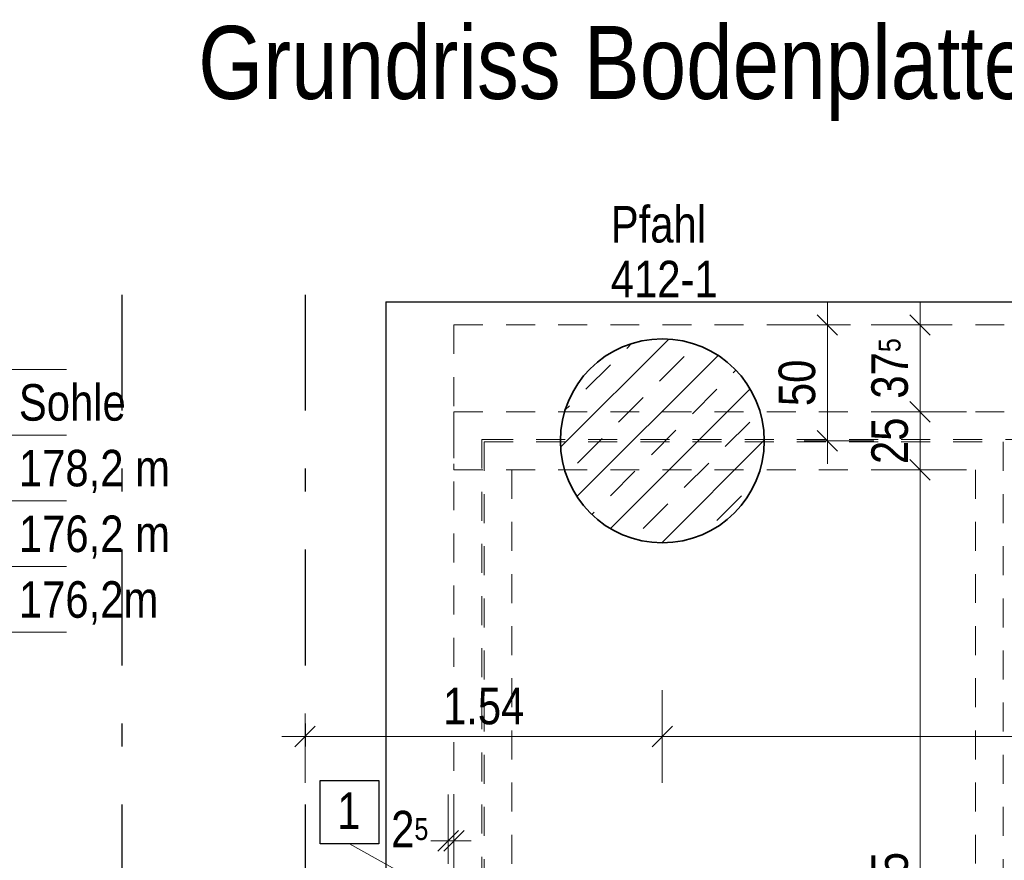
# Model space of a CAD drawing. Header units: millimetres. Extents: x -50 to 85, y 0 to 206.
# Tile 115 of 152: x 54.06 to 58.3, y 7.23 to 10.86. Entities that reach past the tile are written whole.
import ezdxf

# ---------------------------------------------------------------- set-up
doc = ezdxf.new("R2010")
doc.units = ezdxf.units.MM
doc.linetypes.add('DASHDOTX2', pattern=[2, 1, -0.5, 0, -0.5])
doc.linetypes.add('HIDDEN', pattern=[0.375, 0.25, -0.125])
doc.layers.add('Achsen', color=7, linetype='Continuous', lineweight=20)
doc.layers.add('Schraffuren', color=7, linetype='Continuous', lineweight=20)
doc.styles.add('Arial Narrow', font='ARIALN.TTF')
doc.dimstyles.new('Arch_Strakon_dimstyle', dxfattribs={"dimtxt": 15.75, "dimasz": 1, "dimexe": 1.25, "dimexo": 0.0625, "dimgap": 1, "dimtad": 0, "dimdec": 5, "dimzin": 12, "dimdsep": 46, "dimtxsty": 'Arial Narrow', "dimblk": 'Arrowhead_Tick', "dimsah": 1, "dimcen": 0, "dimse1": 1, "dimse2": 1, "dimclrd": 6, "dimclrt": 2, "dimazin": 0, "dimtfac": 1, "dimtdec": 4, "dimtmove": 0, "dimatfit": 3, "dimldrblk": 'NONE', "dimfxl": 1, "dimtvp": 1, "dimtolj": 1, "dimtzin": 0, "dimlwd": 13, "dimarcsym": 2})

# ---------------------------------------------------------------- blocks, each defined once
blk = doc.blocks.new('Arrowhead_Tick')
at = {"color": 0, "linetype": 'Continuous', "lineweight": -2}
for p, q in [((0, 20), (0, -10)), ((-1, 0), (0, 0)), ((10, 0), (0, 0))]:
    blk.add_line(p, q, dxfattribs=at)
at = {"color": 2, "linetype": 'Continuous', "lineweight": 35}
blk.add_line((4.42, 4.42), (-4.42, -4.42), dxfattribs=at)
blk = doc.blocks.new('*D511')
at = {"color": 6, "linetype": 'Continuous', "lineweight": 13}
blk.add_line((57.5403, 9.0509), (57.5403, 9.5309), dxfattribs=at)
at = {"layer": 'Defpoints', "color": 0}
for p in [(55.9288, 9.5409), (57.5403, 9.5409), (56.8281, 9.0409)]:
    blk.add_point(p, dxfattribs=at)
at = {"color": 6, "lineweight": 13, "xscale": 0.01, "yscale": 0.01, "zscale": 0.01}
for p, rotation in [((57.5403, 9.5409), 90), ((57.5403, 9.0409), 270)]:
    blk.add_blockref('Arrowhead_Tick', p, dxfattribs=dict(at, rotation=rotation))
at = {"color": 2, "lineweight": 35, "insert": (57.4099, 9.2909), "char_height": 0.1575, "attachment_point": 5, "rotation": 90, "style": 'Arial Narrow'}
blk.add_mtext('\\A1;50', dxfattribs=at)
blk = doc.blocks.new('_None')
blk = doc.blocks.new('*D513')
at = {"color": 6, "linetype": 'Continuous', "lineweight": 13}
blk.add_line((57.9403, 5.2759), (57.9403, 8.906), dxfattribs=at)
at = {"layer": 'Defpoints', "color": 0}
for p in [(57.9403, 8.916), (58.1788, 8.916), (58.1788, 5.2659)]:
    blk.add_point(p, dxfattribs=at)
at = {"color": 6, "lineweight": 13, "xscale": 0.01, "yscale": 0.01, "zscale": 0.01}
for p, rotation in [((57.9403, 8.916), 90), ((57.9403, 5.2659), 270)]:
    blk.add_blockref('Arrowhead_Tick', p, dxfattribs=dict(at, rotation=rotation))
at = {"color": 2, "lineweight": 35, "insert": (57.8099, 7.091), "char_height": 0.1575, "attachment_point": 5, "rotation": 90, "style": 'Arial Narrow'}
blk.add_mtext('\\A1;3.65', dxfattribs=at)
blk = doc.blocks.new('*D514')
at = {"color": 6, "linetype": 'Continuous', "lineweight": 13}
blk.add_line((57.9403, 8.926), (57.9403, 9.1559), dxfattribs=at)
at = {"layer": 'Defpoints', "color": 0}
for p in [(55.9288, 9.1659), (57.9403, 9.1659), (58.1788, 8.916)]:
    blk.add_point(p, dxfattribs=at)
at = {"color": 6, "lineweight": 13, "xscale": 0.01, "yscale": 0.01, "zscale": 0.01}
for p, rotation in [((57.9403, 9.1659), 90), ((57.9403, 8.916), 270)]:
    blk.add_blockref('Arrowhead_Tick', p, dxfattribs=dict(at, rotation=rotation))
at = {"color": 2, "lineweight": 35, "insert": (57.8099, 9.041), "char_height": 0.1575, "attachment_point": 5, "rotation": 90, "style": 'Arial Narrow'}
blk.add_mtext('\\A1;25', dxfattribs=at)
blk = doc.blocks.new('*D515')
at = {"color": 6, "linetype": 'Continuous', "lineweight": 13}
blk.add_line((57.9403, 9.1759), (57.9403, 9.5309), dxfattribs=at)
at = {"layer": 'Defpoints', "color": 0}
for p in [(55.9288, 9.5409), (57.9403, 9.5409), (55.9288, 9.1659)]:
    blk.add_point(p, dxfattribs=at)
at = {"color": 6, "lineweight": 13, "xscale": 0.01, "yscale": 0.01, "zscale": 0.01}
for p, rotation in [((57.9403, 9.5409), 90), ((57.9403, 9.1659), 270)]:
    blk.add_blockref('Arrowhead_Tick', p, dxfattribs=dict(at, rotation=rotation))
at = {"color": 2, "lineweight": 35, "insert": (57.8099, 9.3534), "char_height": 0.1575, "attachment_point": 5, "rotation": 90, "style": 'Arial Narrow'}
blk.add_mtext('\\A1;37{\\A1;\\H.6x;\\S5;}', dxfattribs=at)
blk = doc.blocks.new('*D516')
at = {"color": 6, "linetype": 'Continuous', "lineweight": 13}
blk.add_line((55.2963, 7.7646), (56.8181, 7.7646), dxfattribs=at)
at = {"layer": 'Defpoints', "color": 0}
for p in [(55.2863, 9.6715), (56.8281, 9.0409), (56.8281, 7.7646)]:
    blk.add_point(p, dxfattribs=at)
at = {"color": 6, "lineweight": 13, "xscale": 0.01, "yscale": 0.01, "zscale": 0.01}
blk.add_blockref('Arrowhead_Tick', (56.8281, 7.7646), dxfattribs=at)
at = {"color": 6, "lineweight": 13, "xscale": 0.01, "yscale": 0.01, "zscale": 0.01, "rotation": 180}
blk.add_blockref('Arrowhead_Tick', (55.2863, 7.7646), dxfattribs=at)
at = {"color": 2, "lineweight": 35, "insert": (56.0572, 7.895), "char_height": 0.1575, "attachment_point": 5, "style": 'Arial Narrow'}
blk.add_mtext('\\A1;1.54', dxfattribs=at)
blk = doc.blocks.new('*D517')
at = {"color": 6, "linetype": 'Continuous', "lineweight": 13}
blk.add_line((56.8381, 7.7646), (60.2938, 7.7646), dxfattribs=at)
at = {"layer": 'Defpoints', "color": 0}
for p in [(56.8281, 9.0409), (60.3038, 9.0409), (60.3038, 7.7646)]:
    blk.add_point(p, dxfattribs=at)
at = {"color": 6, "lineweight": 13, "xscale": 0.01, "yscale": 0.01, "zscale": 0.01}
blk.add_blockref('Arrowhead_Tick', (60.3038, 7.7646), dxfattribs=at)
at = {"color": 6, "lineweight": 13, "xscale": 0.01, "yscale": 0.01, "zscale": 0.01, "rotation": 180}
blk.add_blockref('Arrowhead_Tick', (56.8281, 7.7646), dxfattribs=at)
at = {"color": 2, "lineweight": 35, "insert": (58.5659, 7.895), "char_height": 0.1575, "attachment_point": 5, "style": 'Arial Narrow'}
blk.add_mtext('\\A1;3.47{\\A1;\\H.6x;\\S5;}', dxfattribs=at)
blk = doc.blocks.new('*D518')
at = {"color": 6, "linetype": 'Continuous', "lineweight": 13}
blk.add_line((55.2963, 6.6544), (58.3438, 6.6544), dxfattribs=at)
at = {"layer": 'Defpoints', "color": 0}
for p in [(55.2863, 9.6715), (58.3538, 6.6544), (58.3538, 6.0159)]:
    blk.add_point(p, dxfattribs=at)
at = {"color": 6, "lineweight": 13, "xscale": 0.01, "yscale": 0.01, "zscale": 0.01}
blk.add_blockref('Arrowhead_Tick', (58.3538, 6.6544), dxfattribs=at)
at = {"color": 6, "lineweight": 13, "xscale": 0.01, "yscale": 0.01, "zscale": 0.01, "rotation": 180}
blk.add_blockref('Arrowhead_Tick', (55.2863, 6.6544), dxfattribs=at)
at = {"color": 2, "lineweight": 35, "insert": (56.82, 6.7848), "char_height": 0.1575, "attachment_point": 5, "style": 'Arial Narrow'}
blk.add_mtext('\\A1;3.06{\\A1;\\H.6x;\\S5;}', dxfattribs=at)
blk = doc.blocks.new('*D521')
at = {"color": 6, "linetype": 'Continuous', "lineweight": 13}
blk.add_line((55.9388, 3.619), (59.4663, 3.619), dxfattribs=at)
at = {"layer": 'Defpoints', "color": 0}
for p in [(59.4763, 9.6715), (55.9288, 9.5409), (59.4763, 3.619)]:
    blk.add_point(p, dxfattribs=at)
at = {"color": 6, "lineweight": 13, "xscale": 0.01, "yscale": 0.01, "zscale": 0.01}
blk.add_blockref('Arrowhead_Tick', (59.4763, 3.619), dxfattribs=at)
at = {"color": 6, "lineweight": 13, "xscale": 0.01, "yscale": 0.01, "zscale": 0.01, "rotation": 180}
blk.add_blockref('Arrowhead_Tick', (55.9288, 3.619), dxfattribs=at)
at = {"color": 2, "lineweight": 35, "insert": (57.7025, 3.7495), "char_height": 0.1575, "attachment_point": 5, "style": 'Arial Narrow', "bg_fill": 3, "box_fill_scale": 1.1, "bg_fill_color": 256, "bg_fill_true_color": 13158600, "bg_fill_transparency": 0}
blk.add_mtext('\\A1;3.55', dxfattribs=at)
blk = doc.blocks.new('*D523')
at = {"color": 6, "linetype": 'Continuous', "lineweight": 13}
blk.add_line((55.9388, 4.0608), (60.7938, 4.0608), dxfattribs=at)
at = {"layer": 'Defpoints', "color": 0}
for p in [(55.9288, 9.5409), (60.8038, 9.5409), (60.8038, 4.0608)]:
    blk.add_point(p, dxfattribs=at)
at = {"color": 6, "lineweight": 13, "xscale": 0.01, "yscale": 0.01, "zscale": 0.01}
blk.add_blockref('Arrowhead_Tick', (60.8038, 4.0608), dxfattribs=at)
at = {"color": 6, "lineweight": 13, "xscale": 0.01, "yscale": 0.01, "zscale": 0.01, "rotation": 180}
blk.add_blockref('Arrowhead_Tick', (55.9288, 4.0608), dxfattribs=at)
at = {"color": 2, "lineweight": 35, "insert": (58.3663, 4.1912), "char_height": 0.1575, "attachment_point": 5, "style": 'Arial Narrow', "bg_fill": 3, "box_fill_scale": 1.1, "bg_fill_color": 256, "bg_fill_true_color": 13158600, "bg_fill_transparency": 0}
blk.add_mtext('\\A1;4.87{\\A1;\\H.6x;\\S5;}', dxfattribs=at)
blk = doc.blocks.new('*D537')
at = {"layer": 'Defpoints', "color": 0}
for p in [(55.9288, 8.9159), (55.9288, 7.3146), (55.9038, 7.1371)]:
    blk.add_point(p, dxfattribs=at)
at = {"layer": 'Schraffuren', "color": 6, "linetype": 'Continuous', "lineweight": 13}
for p, q in [((55.8938, 7.3146), (55.8838, 7.3146)), ((55.9038, 7.3146), (55.9288, 7.3146)), ((55.9388, 7.3146), (55.9488, 7.3146))]:
    blk.add_line(p, q, dxfattribs=at)
at = {"layer": 'Schraffuren', "color": 6, "lineweight": 13, "xscale": 0.01, "yscale": 0.01, "zscale": 0.01}
blk.add_blockref('Arrowhead_Tick', (55.9038, 7.3146), dxfattribs=at)
at = {"layer": 'Schraffuren', "color": 6, "lineweight": 13, "xscale": 0.01, "yscale": 0.01, "zscale": 0.01, "rotation": 180}
blk.add_blockref('Arrowhead_Tick', (55.9288, 7.3146), dxfattribs=at)
at = {"layer": 'Schraffuren', "color": 2, "lineweight": 35, "insert": (55.7382, 7.3646), "char_height": 0.1575, "attachment_point": 5, "style": 'Arial Narrow'}
blk.add_mtext('\\A1;2{\\A1;\\H.6x;\\S5;}', dxfattribs=at)

msp = doc.modelspace()

# ---------------------------------------------------------------- hatches: boundary and pattern name
at = {"layer": 'Schraffuren', "lineweight": 13}
h = msp.add_hatch(dxfattribs=at)
h.set_pattern_fill('bB', color=6, scale=0.01, angle=45, style=0, pattern_type=2)
h.set_pattern_definition([(45, (0, 0), (-0.14142136, 0.14142136), [0.15, -0.1]), (45, (-0.07071, 0.07071), (-0.14142136, 0.14142136), [])])
h.paths.add_polyline_path([(57.2680964, 9.0409437), (57.2680564, 9.0468762), (57.2679364, 9.0528075), (57.2677365, 9.0587367), (57.2674566, 9.0646627), (57.2670969, 9.0705844), (57.2666573, 9.0765006), (57.2661381, 9.0824105), (57.2655392, 9.0883127), (57.2648607, 9.0942064), (57.2641029, 9.1000904), (57.2632658, 9.1059636), (57.2623496, 9.111825), (57.2613544, 9.1176735), (57.2602805, 9.1235081), (57.259128, 9.1293276), (57.2578972, 9.1351311), (57.2565882, 9.1409175), (57.2552013, 9.1466857), (57.2537368, 9.1524346), (57.2521949, 9.1581633), (57.2505759, 9.1638707), (57.2488801, 9.1695558), (57.2471078, 9.1752174), (57.2452593, 9.1808547), (57.243335, 9.1864665), (57.2413352, 9.1920519), (57.2392603, 9.1976097), (57.2371106, 9.2031392), (57.2348866, 9.2086391), (57.2325886, 9.2141085), (57.2302171, 9.2195465), (57.2277725, 9.224952), (57.2252552, 9.230324), (57.2226657, 9.2356616), (57.2200045, 9.2409638), (57.217272, 9.2462297), (57.2144688, 9.2514582), (57.2115954, 9.2566484), (57.2086522, 9.2617995), (57.2056399, 9.2669104), (57.2025589, 9.2719802), (57.1994098, 9.277008), (57.1961933, 9.2819929), (57.1929098, 9.286934), (57.18956, 9.2918303), (57.1861445, 9.2966811), (57.1826638, 9.3014853), (57.1791188, 9.3062422), (57.1755099, 9.3109509), (57.1718379, 9.3156104), (57.1681033, 9.3202201), (57.164307, 9.3247789), (57.1604495, 9.3292862), (57.1565317, 9.333741), (57.1525541, 9.3381427), (57.1485175, 9.3424903), (57.1444227, 9.346783), (57.1402703, 9.3510202), (57.1360613, 9.355201), (57.1317962, 9.3593247), (57.1274759, 9.3633905), (57.1231012, 9.3673976), (57.1186729, 9.3713455), (57.1141917, 9.3752332), (57.1096585, 9.3790602), (57.1050742, 9.3828257), (57.1004395, 9.3865291), (57.0957553, 9.3901696), (57.0910224, 9.3937467), (57.0862417, 9.3972596), (57.0814141, 9.4007077), (57.0765404, 9.4040905), (57.0716216, 9.4074072), (57.0666585, 9.4106573), (57.061652, 9.4138402), (57.0566031, 9.4169553), (57.0515126, 9.420002), (57.0463816, 9.4229798), (57.0412108, 9.4258882), (57.0360013, 9.4287266), (57.030754, 9.4314945), (57.0254698, 9.4341914), (57.0201498, 9.4368168), (57.0147949, 9.4393702), (57.009406, 9.4418512), (57.0039841, 9.4442594), (56.9985303, 9.4465942), (56.9930455, 9.4488552), (56.9875307, 9.4510421), (56.9819869, 9.4531545), (56.9764152, 9.4551919), (56.9708165, 9.457154), (56.9651918, 9.4590404), (56.9595422, 9.4608509), (56.9538688, 9.4625849), (56.9481724, 9.4642424), (56.9424542, 9.4658229), (56.9367153, 9.4673261), (56.9309566, 9.4687518), (56.9251791, 9.4700998), (56.9193841, 9.4713697), (56.9135724, 9.4725614), (56.9077452, 9.4736747), (56.9019036, 9.4747092), (56.8960485, 9.4756649), (56.890181, 9.4765416), (56.8843023, 9.4773391), (56.8784133, 9.4780572), (56.8725152, 9.4786959), (56.8666091, 9.479255), (56.8606959, 9.4797344), (56.8547768, 9.4801341), (56.8488529, 9.4804539), (56.8429251, 9.4806938), (56.8369947, 9.4808537), (56.8310627, 9.4809337), (56.8251301, 9.4809337), (56.8191981, 9.4808537), (56.8132676, 9.4806938), (56.8073399, 9.4804539), (56.801416, 9.4801341), (56.7954969, 9.4797344), (56.7895837, 9.479255), (56.7836775, 9.4786959), (56.7777794, 9.4780572), (56.7718905, 9.4773391), (56.7660117, 9.4765416), (56.7601443, 9.4756649), (56.7542892, 9.4747092), (56.7484475, 9.4736747), (56.7426203, 9.4725614), (56.7368087, 9.4713697), (56.7310136, 9.4700998), (56.7252362, 9.4687518), (56.7194775, 9.4673261), (56.7137385, 9.4658229), (56.7080204, 9.4642424), (56.702324, 9.4625849), (56.6966505, 9.4608509), (56.6910009, 9.4590404), (56.6853763, 9.457154), (56.6797776, 9.4551919), (56.6742058, 9.4531545), (56.668662, 9.4510421), (56.6631473, 9.4488552), (56.6576624, 9.4465942), (56.6522086, 9.4442594), (56.6467868, 9.4418512), (56.6413979, 9.4393702), (56.636043, 9.4368168), (56.6307229, 9.4341914), (56.6254388, 9.4314945), (56.6201915, 9.4287266), (56.614982, 9.4258882), (56.6098112, 9.4229798), (56.6046801, 9.420002), (56.5995896, 9.4169553), (56.5945407, 9.4138402), (56.5895343, 9.4106573), (56.5845712, 9.4074072), (56.5796523, 9.4040905), (56.5747787, 9.4007077), (56.5699511, 9.3972596), (56.5651704, 9.3937467), (56.5604375, 9.3901696), (56.5557533, 9.3865291), (56.5511186, 9.3828257), (56.5465342, 9.3790602), (56.542001, 9.3752332), (56.5375199, 9.3713455), (56.5330916, 9.3673976), (56.5287168, 9.3633905), (56.5243966, 9.3593247), (56.5201315, 9.355201), (56.5159224, 9.3510202), (56.5117701, 9.346783), (56.5076753, 9.3424903), (56.5036387, 9.3381427), (56.4996611, 9.333741), (56.4957432, 9.3292862), (56.4918858, 9.3247789), (56.4880894, 9.3202201), (56.4843549, 9.3156104), (56.4806829, 9.3109509), (56.477074, 9.3062422), (56.4735289, 9.3014853), (56.4700483, 9.2966811), (56.4666328, 9.2918303), (56.463283, 9.286934), (56.4599995, 9.2819929), (56.4567829, 9.277008), (56.4536339, 9.2719802), (56.4505529, 9.2669104), (56.4475406, 9.2617995), (56.4445974, 9.2566484), (56.4417239, 9.2514582), (56.4389207, 9.2462297), (56.4361883, 9.2409638), (56.4335271, 9.2356616), (56.4309376, 9.230324), (56.4284203, 9.224952), (56.4259757, 9.2195465), (56.4236042, 9.2141085), (56.4213062, 9.2086391), (56.4190821, 9.2031392), (56.4169325, 9.1976097), (56.4148575, 9.1920519), (56.4128577, 9.1864665), (56.4109334, 9.1808547), (56.409085, 9.1752174), (56.4073127, 9.1695558), (56.4056169, 9.1638707), (56.4039978, 9.1581633), (56.4024559, 9.1524346), (56.4009914, 9.1466857), (56.3996045, 9.1409175), (56.3982956, 9.1351311), (56.3970647, 9.1293276), (56.3959122, 9.1235081), (56.3948383, 9.1176735), (56.3938432, 9.111825), (56.392927, 9.1059636), (56.3920899, 9.1000904), (56.391332, 9.0942064), (56.3906536, 9.0883127), (56.3900547, 9.0824105), (56.3895354, 9.0765006), (56.3890959, 9.0705844), (56.3887362, 9.0646627), (56.3884563, 9.0587367), (56.3882564, 9.0528075), (56.3881364, 9.0468762), (56.3880964, 9.0409437), (56.3881364, 9.0350113), (56.3882564, 9.0290799), (56.3884563, 9.0231507), (56.3887362, 9.0172247), (56.3890959, 9.0113031), (56.3895354, 9.0053868), (56.3900547, 8.999477), (56.3906536, 8.9935747), (56.391332, 8.9876811), (56.3920899, 8.9817971), (56.392927, 8.9759239), (56.3938432, 8.9700625), (56.3948383, 8.964214), (56.3959122, 8.9583794), (56.3970647, 8.9525598), (56.3982956, 8.9467564), (56.3996045, 8.94097), (56.4009914, 8.9352018), (56.4024559, 8.9294528), (56.4039978, 8.9237241), (56.4056169, 8.9180167), (56.4073127, 8.9123317), (56.409085, 8.90667), (56.4109334, 8.9010328), (56.4128577, 8.895421), (56.4148575, 8.8898356), (56.4169325, 8.8842777), (56.4190821, 8.8787483), (56.4213062, 8.8732484), (56.4236042, 8.867779), (56.4259757, 8.862341), (56.4284203, 8.8569355), (56.4309376, 8.8515635), (56.4335271, 8.8462259), (56.4361883, 8.8409237), (56.4389207, 8.8356578), (56.4417239, 8.8304293), (56.4445974, 8.825239), (56.4475406, 8.820088), (56.4505529, 8.8149771), (56.4536339, 8.8099073), (56.4567829, 8.8048795), (56.4599995, 8.7998946), (56.463283, 8.7949535), (56.4666328, 8.7900572), (56.4700483, 8.7852064), (56.4735289, 8.7804022), (56.477074, 8.7756453), (56.4806829, 8.7709366), (56.4843549, 8.766277), (56.4880894, 8.7616674), (56.4918858, 8.7571085), (56.4957432, 8.7526013), (56.4996611, 8.7481464), (56.5036387, 8.7437448), (56.5076753, 8.7393972), (56.5117701, 8.7351044), (56.5159224, 8.7308673), (56.5201315, 8.7266865), (56.5243966, 8.7225628), (56.5287168, 8.718497), (56.5330916, 8.7144898), (56.5375199, 8.710542), (56.542001, 8.7066542), (56.5465342, 8.7028273), (56.5511186, 8.6990617), (56.5557533, 8.6953584), (56.5604375, 8.6917178), (56.5651704, 8.6881408), (56.5699511, 8.6846279), (56.5747787, 8.6811797), (56.5796523, 8.677797), (56.5845712, 8.6744803), (56.5895343, 8.6712302), (56.5945407, 8.6680473), (56.5995896, 8.6649322), (56.6046801, 8.6618855), (56.6098112, 8.6589076), (56.614982, 8.6559993), (56.6201915, 8.6531609), (56.6254388, 8.650393), (56.6307229, 8.6476961), (56.636043, 8.6450707), (56.6413979, 8.6425172), (56.6467868, 8.6400362), (56.6522086, 8.6376281), (56.6576624, 8.6352933), (56.6631473, 8.6330322), (56.668662, 8.6308453), (56.6742058, 8.628733), (56.6797776, 8.6266956), (56.6853763, 8.6247335), (56.6910009, 8.622847), (56.6966505, 8.6210366), (56.702324, 8.6193025), (56.7080204, 8.6176451), (56.7137385, 8.6160646), (56.7194775, 8.6145613), (56.7252362, 8.6131356), (56.7310136, 8.6117877), (56.7368087, 8.6105177), (56.7426203, 8.609326), (56.7484475, 8.6082128), (56.7542892, 8.6071782), (56.7601443, 8.6062225), (56.7660117, 8.6053459), (56.7718905, 8.6045484), (56.7777794, 8.6038302), (56.7836775, 8.6031916), (56.7895837, 8.6026325), (56.7954969, 8.602153), (56.801416, 8.6017534), (56.8073399, 8.6014336), (56.8132676, 8.6011937), (56.8191981, 8.6010337), (56.8251301, 8.6009537), (56.8310627, 8.6009537), (56.8369947, 8.6010337), (56.8429251, 8.6011937), (56.8488529, 8.6014336), (56.8547768, 8.6017534), (56.8606959, 8.602153), (56.8666091, 8.6026325), (56.8725152, 8.6031916), (56.8784133, 8.6038302), (56.8843023, 8.6045484), (56.890181, 8.6053459), (56.8960485, 8.6062225), (56.9019036, 8.6071782), (56.9077452, 8.6082128), (56.9135724, 8.609326), (56.9193841, 8.6105177), (56.9251791, 8.6117877), (56.9309566, 8.6131356), (56.9367153, 8.6145613), (56.9424542, 8.6160646), (56.9481724, 8.6176451), (56.9538688, 8.6193025), (56.9595422, 8.6210366), (56.9651918, 8.622847), (56.9708165, 8.6247335), (56.9764152, 8.6266956), (56.9819869, 8.628733), (56.9875307, 8.6308453), (56.9930455, 8.6330322), (56.9985303, 8.6352933), (57.0039841, 8.6376281), (57.009406, 8.6400362), (57.0147949, 8.6425172), (57.0201498, 8.6450707), (57.0254698, 8.6476961), (57.030754, 8.650393), (57.0360013, 8.6531609), (57.0412108, 8.6559993), (57.0463816, 8.6589076), (57.0515126, 8.6618855), (57.0566031, 8.6649322), (57.061652, 8.6680473), (57.0666585, 8.6712302), (57.0716216, 8.6744803), (57.0765404, 8.677797), (57.0814141, 8.6811797), (57.0862417, 8.6846279), (57.0910224, 8.6881408), (57.0957553, 8.6917178), (57.1004395, 8.6953584), (57.1050742, 8.6990617), (57.1096585, 8.7028273), (57.1141917, 8.7066542), (57.1186729, 8.710542), (57.1231012, 8.7144898), (57.1274759, 8.718497), (57.1317962, 8.7225628), (57.1360613, 8.7266865), (57.1402703, 8.7308673), (57.1444227, 8.7351044), (57.1485175, 8.7393972), (57.1525541, 8.7437448), (57.1565317, 8.7481464), (57.1604495, 8.7526013), (57.164307, 8.7571085), (57.1681033, 8.7616674), (57.1718379, 8.766277), (57.1755099, 8.7709366), (57.1791188, 8.7756453), (57.1826638, 8.7804022), (57.1861445, 8.7852064), (57.18956, 8.7900572), (57.1929098, 8.7949535), (57.1961933, 8.7998946), (57.1994098, 8.8048795), (57.2025589, 8.8099073), (57.2056399, 8.8149771), (57.2086522, 8.820088), (57.2115954, 8.825239), (57.2144688, 8.8304293), (57.217272, 8.8356578), (57.2200045, 8.8409237), (57.2226657, 8.8462259), (57.2252552, 8.8515635), (57.2277725, 8.8569355), (57.2302171, 8.862341), (57.2325886, 8.867779), (57.2348866, 8.8732484), (57.2371106, 8.8787483), (57.2392603, 8.8842777), (57.2413352, 8.8898356), (57.243335, 8.895421), (57.2452593, 8.9010328), (57.2471078, 8.90667), (57.2488801, 8.9123317), (57.2505759, 8.9180167), (57.2521949, 8.9237241), (57.2537368, 8.9294528), (57.2552013, 8.9352018), (57.2565882, 8.94097), (57.2578972, 8.9467564), (57.259128, 8.9525598), (57.2602805, 8.9583794), (57.2613544, 8.964214), (57.2623496, 8.9700625), (57.2632658, 8.9759239), (57.2641029, 8.9817971), (57.2648607, 8.9876811), (57.2655392, 8.9935747), (57.2661381, 8.999477), (57.2666573, 9.0053868), (57.2670969, 9.0113031), (57.2674566, 9.0172247), (57.2677365, 9.0231507), (57.2679364, 9.0290799), (57.2680564, 9.0350113)])

# ---------------------------------------------------------------- linework, layer by layer
at = {"layer": 'Achsen', "color": 3, "linetype": 'DASHDOTX2', "lineweight": 25, "ltscale": 0.5}
for p, q in [((54.4963203, 9.6714893), (54.4963203, 3.069709)), ((55.2863203, 9.6714893), (55.2863203, 3.069709))]:
    msp.add_line(p, q, dxfattribs=at)
at = {"layer": 'Achsen', "color": 3, "linetype": 'Continuous', "lineweight": 25}
msp.add_line((55.6345759, 9.6409471), (55.6345759, 7.1371098), dxfattribs=at)
at = {"layer": 'Schraffuren', "color": 9, "linetype": 'Continuous', "lineweight": 0}
for p, q in [((52.0237219, 9.3484221), (54.2570719, 9.3484221)), ((52.0237219, 9.0649221), (54.2570719, 9.0649221)), ((52.0237219, 8.7814221), (54.2570719, 8.7814221)), ((52.0237219, 8.4979221), (54.2570719, 8.4979221)), ((52.0237219, 8.2144221), (54.2570719, 8.2144221))]:
    msp.add_line(p, q, dxfattribs=at)
at = {"layer": 'Schraffuren', "color": 3, "linetype": 'Continuous', "lineweight": 25}
for p, q in [((55.3523142, 7.3015185), (55.3523142, 7.5755185)), ((55.3523142, 7.5755185), (55.6043142, 7.5755185)), ((55.6043142, 7.5755185), (55.6043142, 7.3015185)), ((55.6043142, 7.3015185), (55.3523142, 7.3015185))]:
    msp.add_line(p, q, dxfattribs=at)
at = {"layer": 'Schraffuren', "color": 5, "linetype": 'Continuous', "lineweight": 18}
msp.add_line((55.4783142, 7.3015185), (55.9074524, 7.06268), dxfattribs=at)

# ---------------------------------------------------------------- texts
at = {"color": 1, "lineweight": 70, "style": 'Arial Narrow'}
msp.add_text('Grundriss Bodenplatte bei  - 3.22 m', height=0.315, dxfattribs=at).set_placement((54.8252692, 10.5163796))
at = {"layer": 'Schraffuren', "color": 2, "lineweight": 35, "style": 'Arial Narrow'}
for s, p in [('Sohle', (54.0514719, 9.1279221)), ('178,2 m', (54.0514719, 8.8444221)), ('176,2 m', (54.0514719, 8.5609221)), ('176,2m', (54.0514719, 8.2774221)), ('1', (55.4254466, 7.366047))]:
    msp.add_text(s, height=0.1575, dxfattribs=at).set_placement(p)
at = {"layer": 'Schraffuren', "color": 2, "lineweight": 35, "insert": (56.6055468, 9.6605065), "char_height": 0.1575, "attachment_point": 7, "line_spacing_factor": 0.9, "style": 'Arial Narrow'}
msp.add_mtext('Pfahl{\\P}412-1', dxfattribs=at)

# ---------------------------------------------------------------- dimensions: what is measured, and where the dimension line sits
at = {"lineweight": 35}
for base, p1, p2, text, picture, middle in [((57.9402751, 9.5409471), (55.9287662, 9.165946), (55.9287709, 9.5409471), '37{\\A1;\\H.6x;\\S5;}', '*D515', (57.9402751, 9.3534466)), ((57.5402751, 9.5409471), (56.8280964, 9.0409437), (55.9287709, 9.5409471), '50', '*D511', (57.5402751, 9.2909454)), ((57.9402751, 9.165946), (58.1787694, 8.9159941), (55.9287662, 9.165946), '25', '*D514', (57.9402751, 9.04097)), ((57.9402751, 8.9159941), (58.1787694, 5.2659402), (58.1787694, 8.9159941), '3.65', '*D513', (57.9402751, 7.0909671))]:
    dim = msp.add_linear_dim(base=base, p1=p1, p2=p2, angle=90, text=text, dimstyle='Arch_Strakon_dimstyle', override={"dimscale": 0.01, "dimtxt": 15.75, "dimasz": 1, "dimgap": 5, "dimtad": 1, "dimjust": 0, "dimtih": 0, "dimtoh": 0, "dimdec": 5, "dimdsep": 46, "dimtxsty": 'Arial Narrow', "dimclrd": 6, "dimclrt": 2, "dimtix": 1, "dimtofl": 255, "dimtmove": 0, "dimatfit": 2, "dimfxl": 0, "dimfxlon": 0, "dimtvp": 31.746032, "dimlwd": 13}, dxfattribs=at)
    dim.commit()
    dim.dimension.update_dxf_attribs({"geometry": picture, "text_midpoint": middle, "dimtype": 160})
for base, p1, p2, text, picture, middle in [((56.8280964, 7.76456), (55.2863203, 9.6714893), (56.8280964, 9.0409437), '1.54', '*D516', (56.0572083, 7.76456)), ((58.3537687, 6.6544155), (55.2863203, 9.6714893), (58.3537687, 6.0159402), '3.06{\\A1;\\H.6x;\\S5;}', '*D518', (56.8200445, 6.6544155)), ((60.303777, 7.76456), (56.8280964, 9.0409437), (60.303777, 9.0409437), '3.47{\\A1;\\H.6x;\\S5;}', '*D517', (58.5659367, 7.76456))]:
    dim = msp.add_linear_dim(base=base, p1=p1, p2=p2, text=text, dimstyle='Arch_Strakon_dimstyle', override={"dimscale": 0.01, "dimtxt": 15.75, "dimasz": 1, "dimgap": 5, "dimtad": 1, "dimjust": 0, "dimtih": 0, "dimtoh": 0, "dimdec": 5, "dimdsep": 46, "dimtxsty": 'Arial Narrow', "dimclrd": 6, "dimclrt": 2, "dimtix": 1, "dimtofl": 255, "dimtmove": 0, "dimatfit": 2, "dimfxl": 0, "dimfxlon": 0, "dimtvp": 31.746032, "dimlwd": 13}, dxfattribs=at)
    dim.commit()
    dim.dimension.update_dxf_attribs({"geometry": picture, "text_midpoint": middle, "dimtype": 160})

# ---------------------------------------------------------------- next in the draw order: dimensions: what is measured, and where the dimension line sits
dim = msp.add_linear_dim(base=(59.4763203, 3.6190488), p1=(55.9287709, 9.5409471), p2=(59.4763203, 9.6714893), text='3.55', dimstyle='Arch_Strakon_dimstyle', override={"dimscale": 0.01, "dimtxt": 15.75, "dimasz": 1, "dimgap": 5, "dimtad": 1, "dimjust": 0, "dimtih": 0, "dimtoh": 0, "dimdec": 5, "dimdsep": 46, "dimtxsty": 'Arial Narrow', "dimclrd": 6, "dimclrt": 2, "dimtix": 1, "dimtofl": 255, "dimtmove": 0, "dimatfit": 2, "dimfxl": 0, "dimfxlon": 0, "dimtvp": 31.746032, "dimtfill": 1, "dimtfillclr": 7, "dimlwd": 13}, dxfattribs=at)
dim.commit()
dim.dimension.update_dxf_attribs({"geometry": '*D521', "text_midpoint": (57.7025456, 3.6190488), "dimtype": 160})

# ---------------------------------------------------------------- next in the draw order: linework, layer by layer
at = {"layer": 'Achsen', "color": 3, "linetype": 'Continuous', "lineweight": 25}
msp.add_line((55.6345759, 9.6409471), (60.874487, 9.6409471), dxfattribs=at)

# ---------------------------------------------------------------- next in the draw order: dimensions: what is measured, and where the dimension line sits
at = {"lineweight": 35}
dim = msp.add_linear_dim(base=(60.8037763, 4.0608017), p1=(55.9287709, 9.5409471), p2=(60.8037763, 9.5409471), text='4.87{\\A1;\\H.6x;\\S5;}', dimstyle='Arch_Strakon_dimstyle', override={"dimscale": 0.01, "dimtxt": 15.75, "dimasz": 1, "dimgap": 5, "dimtad": 1, "dimjust": 0, "dimtih": 0, "dimtoh": 0, "dimdec": 5, "dimdsep": 46, "dimtxsty": 'Arial Narrow', "dimclrd": 6, "dimclrt": 2, "dimtix": 1, "dimtofl": 255, "dimtmove": 0, "dimatfit": 2, "dimfxl": 0, "dimfxlon": 0, "dimtvp": 31.746032, "dimtfill": 1, "dimtfillclr": 7, "dimlwd": 13}, dxfattribs=at)
dim.commit()
dim.dimension.update_dxf_attribs({"geometry": '*D523', "text_midpoint": (58.3662736, 4.0608017), "dimtype": 160})

# ---------------------------------------------------------------- next in the draw order: linework, layer by layer
at = {"color": 6, "linetype": 'HIDDEN', "lineweight": 13, "ltscale": 0.5}
for p, q in [((55.9287709, 9.5409471), (60.8037763, 9.5409471)), ((55.9287715, 9.5409471), (55.9287715, 5.0159402)), ((55.9287662, 9.165946), (58.4287694, 9.1659994)), ((55.9287662, 9.165946), (55.9287715, 8.915946)), ((56.0487715, 9.045943), (56.0587715, 9.045943)), ((56.0487715, 9.045943), (56.0487715, 5.1309402)), ((56.0587715, 9.045943), (60.253777, 9.045943)), ((56.0587715, 9.035943), (58.2987694, 9.035943)), ((56.0587715, 9.035943), (56.0587715, 5.1409402)), ((58.2987694, 9.035943), (58.2987694, 5.1409402)), ((55.9287715, 8.915946), (58.1787694, 8.9159941)), ((55.9287715, 8.9159471), (56.1787715, 8.9159471)), ((56.1787715, 8.915946), (56.1787715, 5.2659402)), ((58.1787694, 8.9159941), (58.1787694, 5.2659402))]:
    msp.add_line(p, q, dxfattribs=at)
at = {"color": 2, "linetype": 'Continuous', "lineweight": 35}
msp.add_circle((56.8280964, 9.0409437), 0.44, dxfattribs=at)

# ---------------------------------------------------------------- next in the draw order: dimensions: what is measured, and where the dimension line sits
at = {"layer": 'Schraffuren', "lineweight": 35}
dim = msp.add_linear_dim(base=(55.9287715, 7.31456), p1=(55.9037709, 7.1371098), p2=(55.9287715, 8.915946), text='2{\\A1;\\H.6x;\\S5;}', dimstyle='Arch_Strakon_dimstyle', override={"dimscale": 0.01, "dimtxt": 15.75, "dimasz": 1, "dimgap": 5, "dimtad": 1, "dimjust": 0, "dimtih": 0, "dimtoh": 0, "dimdec": 4, "dimdsep": 46, "dimtxsty": 'Arial Narrow', "dimclrd": 6, "dimclrt": 2, "dimtix": 0, "dimtofl": 255, "dimtmove": 2, "dimatfit": 2, "dimfxl": 0, "dimfxlon": 0, "dimtvp": 31.746032, "dimlwd": 13}, dxfattribs=at)
dim.commit()
dim.dimension.update_dxf_attribs({"geometry": '*D537', "text_midpoint": (55.738199, 7.36456), "dimtype": 160})

doc.saveas('drawing.dxf')
